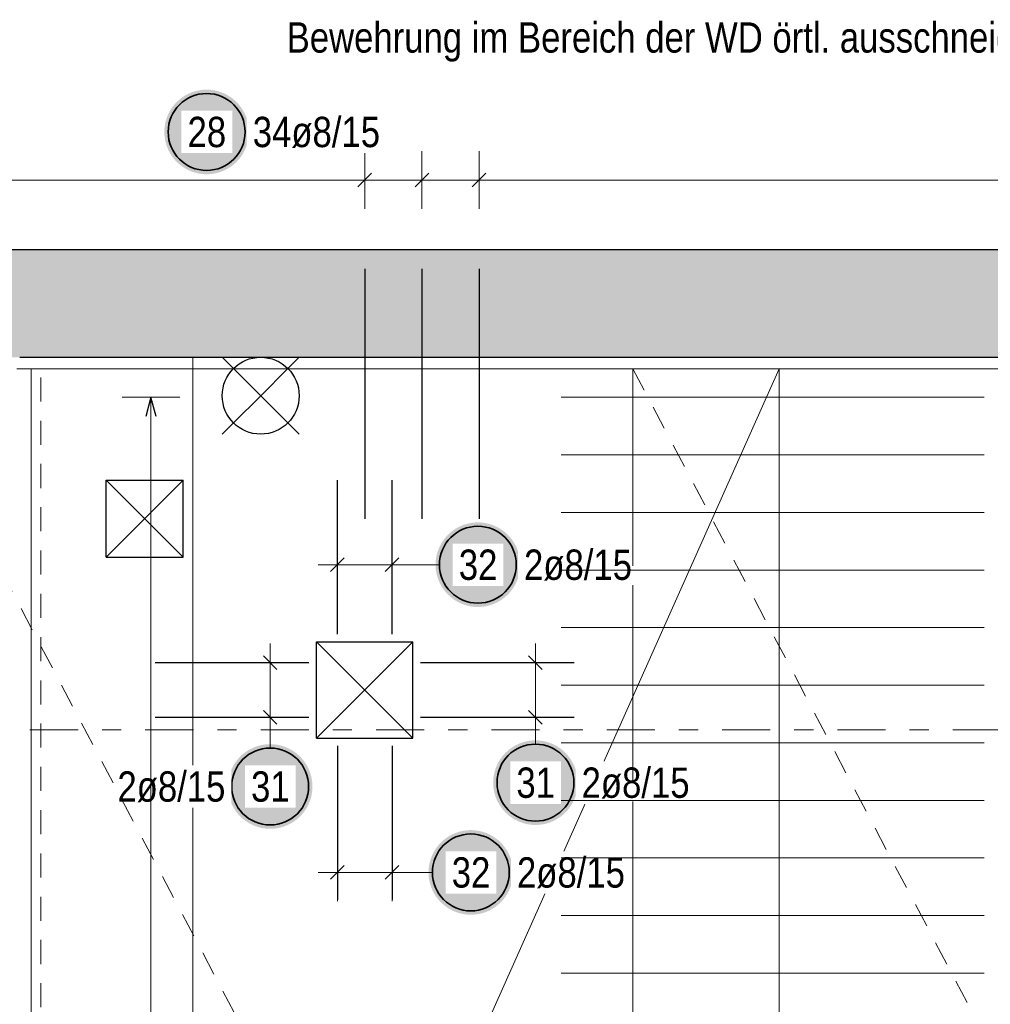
# Model space of a CAD drawing. Header units: millimetres. Extents: x 0 to 89.5, y 0 to 42.
# Tile 30 of 39: x 59.3 to 64.4, y 15 to 20.1. Entities that reach past the tile are written whole.
import ezdxf

# ---------------------------------------------------------------- set-up
doc = ezdxf.new("R2010")
doc.units = ezdxf.units.MM
doc.linetypes.add('DASHDOT', pattern=[1, 0.5, -0.25, 0, -0.25])
doc.linetypes.add('HIDDEN', pattern=[0.375, 0.25, -0.125])
for name, color, linetype, lineweight in [('Achsen', 7, 'Continuous', 20), ('Bewehrung', 7, 'Continuous', 20), ('nplo', 7, 'Continuous', 20), ('Schraffuren', 7, 'Continuous', 20)]:
    doc.layers.add(name, color=color, linetype=linetype, lineweight=lineweight)
doc.styles.add('Arial Narrow', font='ARIALN.TTF')

msp = doc.modelspace()

# ---------------------------------------------------------------- hatches: boundary and pattern name
at = {"layer": 'Bewehrung', "lineweight": 25, "true_color": 0xffffff}
for points in [[(60.535066, 19.547543), (60.534932, 19.555221), (60.53453, 19.56289), (60.533861, 19.570539), (60.532925, 19.578161), (60.531724, 19.585746), (60.530259, 19.593284), (60.528531, 19.600766), (60.526544, 19.608183), (60.524299, 19.615527), (60.521799, 19.622788), (60.519047, 19.629957), (60.516046, 19.637025), (60.512801, 19.643985), (60.509315, 19.650827), (60.505592, 19.657543), (60.501637, 19.664125), (60.497454, 19.670566), (60.49305, 19.676856), (60.488429, 19.682989), (60.483596, 19.688956), (60.478558, 19.694752), (60.473321, 19.700368), (60.467891, 19.705798), (60.462275, 19.711035), (60.456479, 19.716073), (60.450512, 19.720906), (60.444379, 19.725527), (60.438089, 19.729931), (60.431648, 19.734114), (60.425066, 19.738069), (60.41835, 19.741792), (60.411508, 19.745278), (60.404548, 19.748523), (60.39748, 19.751524), (60.390311, 19.754276), (60.38305, 19.756776), (60.375706, 19.759021), (60.368289, 19.761008), (60.360807, 19.762736), (60.353269, 19.764201), (60.345684, 19.765402), (60.338062, 19.766338), (60.330413, 19.767007), (60.322744, 19.767409), (60.315066, 19.767543), (60.307388, 19.767409), (60.29972, 19.767007), (60.29207, 19.766338), (60.284448, 19.765402), (60.276864, 19.764201), (60.269326, 19.762736), (60.261843, 19.761008), (60.254426, 19.759021), (60.247082, 19.756776), (60.239822, 19.754276), (60.232653, 19.751524), (60.225584, 19.748523), (60.218625, 19.745278), (60.211782, 19.741792), (60.205066, 19.738069), (60.198484, 19.734114), (60.192044, 19.729931), (60.185753, 19.725527), (60.179621, 19.720906), (60.173653, 19.716073), (60.167857, 19.711035), (60.162241, 19.705798), (60.156811, 19.700368), (60.151574, 19.694752), (60.146536, 19.688956), (60.141704, 19.682989), (60.137082, 19.676856), (60.132678, 19.670566), (60.128496, 19.664125), (60.124541, 19.657543), (60.120818, 19.650827), (60.117331, 19.643985), (60.114086, 19.637025), (60.111086, 19.629957), (60.108334, 19.622788), (60.105834, 19.615527), (60.103589, 19.608183), (60.101601, 19.600766), (60.099874, 19.593284), (60.098408, 19.585746), (60.097207, 19.578161), (60.096271, 19.570539), (60.095602, 19.56289), (60.0952, 19.555221), (60.095066, 19.547543), (60.0952, 19.539865), (60.095602, 19.532197), (60.096271, 19.524547), (60.097207, 19.516925), (60.098408, 19.509341), (60.099874, 19.501803), (60.101601, 19.49432), (60.103589, 19.486903), (60.105834, 19.479559), (60.108334, 19.472299), (60.111086, 19.46513), (60.114086, 19.458061), (60.117331, 19.451102), (60.120818, 19.444259), (60.124541, 19.437543), (60.128496, 19.430961), (60.132678, 19.424521), (60.137082, 19.41823), (60.141704, 19.412098), (60.146536, 19.40613), (60.151574, 19.400334), (60.156811, 19.394718), (60.162241, 19.389288), (60.167857, 19.384051), (60.173653, 19.379013), (60.179621, 19.374181), (60.185753, 19.369559), (60.192044, 19.365155), (60.198484, 19.360973), (60.205066, 19.357018), (60.211782, 19.353295), (60.218625, 19.349809), (60.225584, 19.346563), (60.232653, 19.343563), (60.239822, 19.340811), (60.247082, 19.338311), (60.254426, 19.336066), (60.261843, 19.334078), (60.269326, 19.332351), (60.276864, 19.330886), (60.284448, 19.329684), (60.29207, 19.328748), (60.29972, 19.328079), (60.307388, 19.327677), (60.315066, 19.327543), (60.322744, 19.327677), (60.330413, 19.328079), (60.338062, 19.328748), (60.345684, 19.329684), (60.353269, 19.330886), (60.360807, 19.332351), (60.368289, 19.334078), (60.375706, 19.336066), (60.38305, 19.338311), (60.390311, 19.340811), (60.39748, 19.343563), (60.404548, 19.346563), (60.411508, 19.349809), (60.41835, 19.353295), (60.425066, 19.357018), (60.431648, 19.360973), (60.438089, 19.365155), (60.444379, 19.369559), (60.450512, 19.374181), (60.456479, 19.379013), (60.462275, 19.384051), (60.467891, 19.389288), (60.473321, 19.394718), (60.478558, 19.400334), (60.483596, 19.40613), (60.488429, 19.412098), (60.49305, 19.41823), (60.497454, 19.424521), (60.501637, 19.430961), (60.505592, 19.437543), (60.509315, 19.444259), (60.512801, 19.451102), (60.516046, 19.458061), (60.519047, 19.46513), (60.521799, 19.472299), (60.524299, 19.479559), (60.526544, 19.486903), (60.528531, 19.49432), (60.530259, 19.501803), (60.531724, 19.509341), (60.532925, 19.516925), (60.533861, 19.524547), (60.53453, 19.532197)], [(61.946008, 17.297543), (61.945874, 17.305221), (61.945472, 17.31289), (61.944803, 17.320539), (61.943867, 17.328161), (61.942666, 17.335746), (61.941201, 17.343284), (61.939473, 17.350766), (61.937486, 17.358183), (61.935241, 17.365527), (61.932741, 17.372788), (61.929989, 17.379957), (61.926988, 17.387025), (61.923743, 17.393985), (61.920257, 17.400827), (61.916534, 17.407543), (61.912579, 17.414125), (61.908397, 17.420566), (61.903992, 17.426856), (61.899371, 17.432989), (61.894538, 17.438956), (61.8895, 17.444752), (61.884263, 17.450368), (61.878833, 17.455798), (61.873217, 17.461035), (61.867422, 17.466073), (61.861454, 17.470906), (61.855321, 17.475527), (61.849031, 17.479931), (61.842591, 17.484114), (61.836008, 17.488069), (61.829292, 17.491792), (61.82245, 17.495278), (61.81549, 17.498523), (61.808422, 17.501524), (61.801253, 17.504276), (61.793992, 17.506776), (61.786648, 17.509021), (61.779231, 17.511008), (61.771749, 17.512736), (61.764211, 17.514201), (61.756626, 17.515402), (61.749005, 17.516338), (61.741355, 17.517007), (61.733686, 17.517409), (61.726008, 17.517543), (61.71833, 17.517409), (61.710662, 17.517007), (61.703012, 17.516338), (61.69539, 17.515402), (61.687806, 17.514201), (61.680268, 17.512736), (61.672785, 17.511008), (61.665368, 17.509021), (61.658025, 17.506776), (61.650764, 17.504276), (61.643595, 17.501524), (61.636526, 17.498523), (61.629567, 17.495278), (61.622725, 17.491792), (61.616008, 17.488069), (61.609426, 17.484114), (61.602986, 17.479931), (61.596696, 17.475527), (61.590563, 17.470906), (61.584595, 17.466073), (61.5788, 17.461035), (61.573183, 17.455798), (61.567754, 17.450368), (61.562516, 17.444752), (61.557478, 17.438956), (61.552646, 17.432989), (61.548025, 17.426856), (61.54362, 17.420566), (61.539438, 17.414125), (61.535483, 17.407543), (61.53176, 17.400827), (61.528274, 17.393985), (61.525028, 17.387025), (61.522028, 17.379957), (61.519276, 17.372788), (61.516776, 17.365527), (61.514531, 17.358183), (61.512543, 17.350766), (61.510816, 17.343284), (61.509351, 17.335746), (61.508149, 17.328161), (61.507213, 17.320539), (61.506544, 17.31289), (61.506142, 17.305221), (61.506008, 17.297543), (61.506142, 17.289865), (61.506544, 17.282197), (61.507213, 17.274547), (61.508149, 17.266925), (61.509351, 17.259341), (61.510816, 17.251803), (61.512543, 17.24432), (61.514531, 17.236903), (61.516776, 17.229559), (61.519276, 17.222299), (61.522028, 17.21513), (61.525028, 17.208061), (61.528274, 17.201102), (61.53176, 17.194259), (61.535483, 17.187543), (61.539438, 17.180961), (61.54362, 17.174521), (61.548025, 17.16823), (61.552646, 17.162098), (61.557478, 17.15613), (61.562516, 17.150334), (61.567754, 17.144718), (61.573183, 17.139288), (61.5788, 17.134051), (61.584595, 17.129013), (61.590563, 17.124181), (61.596696, 17.119559), (61.602986, 17.115155), (61.609426, 17.110973), (61.616008, 17.107018), (61.622725, 17.103295), (61.629567, 17.099809), (61.636526, 17.096563), (61.643595, 17.093563), (61.650764, 17.090811), (61.658025, 17.088311), (61.665368, 17.086066), (61.672785, 17.084078), (61.680268, 17.082351), (61.687806, 17.080886), (61.69539, 17.079684), (61.703012, 17.078748), (61.710662, 17.078079), (61.71833, 17.077677), (61.726008, 17.077543), (61.733686, 17.077677), (61.741355, 17.078079), (61.749005, 17.078748), (61.756626, 17.079684), (61.764211, 17.080886), (61.771749, 17.082351), (61.779231, 17.084078), (61.786648, 17.086066), (61.793992, 17.088311), (61.801253, 17.090811), (61.808422, 17.093563), (61.81549, 17.096563), (61.82245, 17.099809), (61.829292, 17.103295), (61.836008, 17.107018), (61.842591, 17.110973), (61.849031, 17.115155), (61.855321, 17.119559), (61.861454, 17.124181), (61.867422, 17.129013), (61.873217, 17.134051), (61.878833, 17.139288), (61.884263, 17.144718), (61.8895, 17.150334), (61.894538, 17.15613), (61.899371, 17.162098), (61.903992, 17.16823), (61.908397, 17.174521), (61.912579, 17.180961), (61.916534, 17.187543), (61.920257, 17.194259), (61.923743, 17.201102), (61.926988, 17.208061), (61.929989, 17.21513), (61.932741, 17.222299), (61.935241, 17.229559), (61.937486, 17.236903), (61.939473, 17.24432), (61.941201, 17.251803), (61.942666, 17.259341), (61.943867, 17.266925), (61.944803, 17.274547), (61.945472, 17.282197)], [(62.245507, 16.164304), (62.245373, 16.171981), (62.244971, 16.17965), (62.244302, 16.1873), (62.243366, 16.194922), (62.242165, 16.202506), (62.2407, 16.210044), (62.238972, 16.217526), (62.236985, 16.224944), (62.23474, 16.232287), (62.23224, 16.239548), (62.229488, 16.246717), (62.226487, 16.253786), (62.223242, 16.260745), (62.219756, 16.267587), (62.216033, 16.274304), (62.212078, 16.280886), (62.207895, 16.287326), (62.203491, 16.293616), (62.19887, 16.299749), (62.194037, 16.305717), (62.188999, 16.311512), (62.183762, 16.317128), (62.178332, 16.322558), (62.172716, 16.327795), (62.16692, 16.332833), (62.160953, 16.337666), (62.15482, 16.342287), (62.14853, 16.346692), (62.142089, 16.350874), (62.135507, 16.354829), (62.128791, 16.358552), (62.121949, 16.362038), (62.114989, 16.365284), (62.107921, 16.368284), (62.100752, 16.371036), (62.093491, 16.373536), (62.086147, 16.375781), (62.07873, 16.377769), (62.071248, 16.379496), (62.06371, 16.380961), (62.056125, 16.382162), (62.048503, 16.383098), (62.040854, 16.383768), (62.033185, 16.384169), (62.025507, 16.384304), (62.017829, 16.384169), (62.010161, 16.383768), (62.002511, 16.383098), (61.994889, 16.382162), (61.987305, 16.380961), (61.979767, 16.379496), (61.972284, 16.377769), (61.964867, 16.375781), (61.957523, 16.373536), (61.950263, 16.371036), (61.943094, 16.368284), (61.936025, 16.365284), (61.929066, 16.362038), (61.922223, 16.358552), (61.915507, 16.354829), (61.908925, 16.350874), (61.902485, 16.346692), (61.896194, 16.342287), (61.890062, 16.337666), (61.884094, 16.332833), (61.878298, 16.327795), (61.872682, 16.322558), (61.867252, 16.317128), (61.862015, 16.311512), (61.856977, 16.305717), (61.852145, 16.299749), (61.847523, 16.293616), (61.843119, 16.287326), (61.838937, 16.280886), (61.834982, 16.274304), (61.831259, 16.267587), (61.827773, 16.260745), (61.824527, 16.253786), (61.821527, 16.246717), (61.818775, 16.239548), (61.816275, 16.232287), (61.81403, 16.224944), (61.812042, 16.217526), (61.810315, 16.210044), (61.80885, 16.202506), (61.807648, 16.194922), (61.806712, 16.1873), (61.806043, 16.17965), (61.805641, 16.171981), (61.805507, 16.164304), (61.805641, 16.156626), (61.806043, 16.148957), (61.806712, 16.141307), (61.807648, 16.133685), (61.80885, 16.126101), (61.810315, 16.118563), (61.812042, 16.111081), (61.81403, 16.103663), (61.816275, 16.09632), (61.818775, 16.089059), (61.821527, 16.08189), (61.824527, 16.074821), (61.827773, 16.067862), (61.831259, 16.06102), (61.834982, 16.054304), (61.838937, 16.047721), (61.843119, 16.041281), (61.847523, 16.034991), (61.852145, 16.028858), (61.856977, 16.02289), (61.862015, 16.017095), (61.867252, 16.011479), (61.872682, 16.006049), (61.878298, 16.000812), (61.884094, 15.995774), (61.890062, 15.990941), (61.896194, 15.98632), (61.902485, 15.981915), (61.908925, 15.977733), (61.915507, 15.973778), (61.922223, 15.970055), (61.929066, 15.966569), (61.936025, 15.963324), (61.943094, 15.960323), (61.950263, 15.957571), (61.957523, 15.955071), (61.964867, 15.952826), (61.972284, 15.950838), (61.979767, 15.949111), (61.987305, 15.947646), (61.994889, 15.946445), (62.002511, 15.945509), (62.010161, 15.944839), (62.017829, 15.944438), (62.025507, 15.944304), (62.033185, 15.944438), (62.040854, 15.944839), (62.048503, 15.945509), (62.056125, 15.946445), (62.06371, 15.947646), (62.071248, 15.949111), (62.07873, 15.950838), (62.086147, 15.952826), (62.093491, 15.955071), (62.100752, 15.957571), (62.107921, 15.960323), (62.114989, 15.963324), (62.121949, 15.966569), (62.128791, 15.970055), (62.135507, 15.973778), (62.142089, 15.977733), (62.14853, 15.981915), (62.15482, 15.98632), (62.160953, 15.990941), (62.16692, 15.995774), (62.172716, 16.000812), (62.178332, 16.006049), (62.183762, 16.011479), (62.188999, 16.017095), (62.194037, 16.02289), (62.19887, 16.028858), (62.203491, 16.034991), (62.207895, 16.041281), (62.212078, 16.047721), (62.216033, 16.054304), (62.219756, 16.06102), (62.223242, 16.067862), (62.226487, 16.074821), (62.229488, 16.08189), (62.23224, 16.089059), (62.23474, 16.09632), (62.236985, 16.103663), (62.238972, 16.111081), (62.2407, 16.118563), (62.242165, 16.126101), (62.243366, 16.133685), (62.244302, 16.141307), (62.244971, 16.148957)], [(60.865507, 16.144368), (60.865373, 16.152046), (60.864971, 16.159714), (60.864302, 16.167364), (60.863366, 16.174986), (60.862165, 16.182571), (60.8607, 16.190109), (60.858972, 16.197591), (60.856985, 16.205008), (60.85474, 16.212352), (60.85224, 16.219612), (60.849488, 16.226782), (60.846487, 16.23385), (60.843242, 16.24081), (60.839756, 16.247652), (60.836033, 16.254368), (60.832078, 16.26095), (60.827895, 16.26739), (60.823491, 16.273681), (60.81887, 16.279814), (60.814037, 16.285781), (60.808999, 16.291577), (60.803762, 16.297193), (60.798332, 16.302623), (60.792716, 16.30786), (60.78692, 16.312898), (60.780953, 16.31773), (60.77482, 16.322352), (60.76853, 16.326756), (60.762089, 16.330939), (60.755507, 16.334894), (60.748791, 16.338617), (60.741949, 16.342103), (60.734989, 16.345348), (60.727921, 16.348349), (60.720752, 16.3511), (60.713491, 16.3536), (60.706147, 16.355846), (60.69873, 16.357833), (60.691248, 16.359561), (60.68371, 16.361026), (60.676125, 16.362227), (60.668503, 16.363163), (60.660854, 16.363832), (60.653185, 16.364234), (60.645507, 16.364368), (60.637829, 16.364234), (60.630161, 16.363832), (60.622511, 16.363163), (60.614889, 16.362227), (60.607305, 16.361026), (60.599767, 16.359561), (60.592284, 16.357833), (60.584867, 16.355846), (60.577523, 16.3536), (60.570263, 16.3511), (60.563094, 16.348349), (60.556025, 16.345348), (60.549066, 16.342103), (60.542223, 16.338617), (60.535507, 16.334894), (60.528925, 16.330939), (60.522485, 16.326756), (60.516194, 16.322352), (60.510062, 16.31773), (60.504094, 16.312898), (60.498298, 16.30786), (60.492682, 16.302623), (60.487252, 16.297193), (60.482015, 16.291577), (60.476977, 16.285781), (60.472145, 16.279814), (60.467523, 16.273681), (60.463119, 16.26739), (60.458937, 16.26095), (60.454982, 16.254368), (60.451259, 16.247652), (60.447773, 16.24081), (60.444527, 16.23385), (60.441527, 16.226782), (60.438775, 16.219612), (60.436275, 16.212352), (60.43403, 16.205008), (60.432042, 16.197591), (60.430315, 16.190109), (60.42885, 16.182571), (60.427648, 16.174986), (60.426712, 16.167364), (60.426043, 16.159714), (60.425641, 16.152046), (60.425507, 16.144368), (60.425641, 16.13669), (60.426043, 16.129022), (60.426712, 16.121372), (60.427648, 16.11375), (60.42885, 16.106165), (60.430315, 16.098627), (60.432042, 16.091145), (60.43403, 16.083728), (60.436275, 16.076384), (60.438775, 16.069124), (60.441527, 16.061955), (60.444527, 16.054886), (60.447773, 16.047926), (60.451259, 16.041084), (60.454982, 16.034368), (60.458937, 16.027786), (60.463119, 16.021346), (60.467523, 16.015055), (60.472145, 16.008923), (60.476977, 16.002955), (60.482015, 15.997159), (60.487252, 15.991543), (60.492682, 15.986113), (60.498298, 15.980876), (60.504094, 15.975838), (60.510062, 15.971006), (60.516194, 15.966384), (60.522485, 15.96198), (60.528925, 15.957797), (60.535507, 15.953842), (60.542223, 15.95012), (60.549066, 15.946633), (60.556025, 15.943388), (60.563094, 15.940388), (60.570263, 15.937636), (60.577523, 15.935136), (60.584867, 15.93289), (60.592284, 15.930903), (60.599767, 15.929176), (60.607305, 15.92771), (60.614889, 15.926509), (60.622511, 15.925573), (60.630161, 15.924904), (60.637829, 15.924502), (60.645507, 15.924368), (60.653185, 15.924502), (60.660854, 15.924904), (60.668503, 15.925573), (60.676125, 15.926509), (60.68371, 15.92771), (60.691248, 15.929176), (60.69873, 15.930903), (60.706147, 15.93289), (60.713491, 15.935136), (60.720752, 15.937636), (60.727921, 15.940388), (60.734989, 15.943388), (60.741949, 15.946633), (60.748791, 15.95012), (60.755507, 15.953842), (60.762089, 15.957797), (60.76853, 15.96198), (60.77482, 15.966384), (60.780953, 15.971006), (60.78692, 15.975838), (60.792716, 15.980876), (60.798332, 15.986113), (60.803762, 15.991543), (60.808999, 15.997159), (60.814037, 16.002955), (60.81887, 16.008923), (60.823491, 16.015055), (60.827895, 16.021346), (60.832078, 16.027786), (60.836033, 16.034368), (60.839756, 16.041084), (60.843242, 16.047926), (60.846487, 16.054886), (60.849488, 16.061955), (60.85224, 16.069124), (60.85474, 16.076384), (60.856985, 16.083728), (60.858972, 16.091145), (60.8607, 16.098627), (60.862165, 16.106165), (60.863366, 16.11375), (60.864302, 16.121372), (60.864971, 16.129022)], [(61.909367, 15.697543), (61.909233, 15.705221), (61.908831, 15.71289), (61.908162, 15.720539), (61.907226, 15.728161), (61.906025, 15.735746), (61.90456, 15.743284), (61.902832, 15.750766), (61.900845, 15.758183), (61.8986, 15.765527), (61.8961, 15.772788), (61.893348, 15.779957), (61.890347, 15.787025), (61.887102, 15.793985), (61.883616, 15.800827), (61.879893, 15.807543), (61.875938, 15.814125), (61.871755, 15.820566), (61.867351, 15.826856), (61.86273, 15.832989), (61.857897, 15.838956), (61.852859, 15.844752), (61.847622, 15.850368), (61.842192, 15.855798), (61.836576, 15.861035), (61.83078, 15.866073), (61.824813, 15.870906), (61.81868, 15.875527), (61.81239, 15.879931), (61.805949, 15.884114), (61.799367, 15.888069), (61.792651, 15.891792), (61.785809, 15.895278), (61.778849, 15.898523), (61.771781, 15.901524), (61.764612, 15.904276), (61.757351, 15.906776), (61.750007, 15.909021), (61.74259, 15.911008), (61.735108, 15.912736), (61.72757, 15.914201), (61.719985, 15.915402), (61.712363, 15.916338), (61.704714, 15.917007), (61.697045, 15.917409), (61.689367, 15.917543), (61.681689, 15.917409), (61.674021, 15.917007), (61.666371, 15.916338), (61.658749, 15.915402), (61.651165, 15.914201), (61.643627, 15.912736), (61.636144, 15.911008), (61.628727, 15.909021), (61.621383, 15.906776), (61.614123, 15.904276), (61.606954, 15.901524), (61.599885, 15.898523), (61.592926, 15.895278), (61.586083, 15.891792), (61.579367, 15.888069), (61.572785, 15.884114), (61.566345, 15.879931), (61.560054, 15.875527), (61.553922, 15.870906), (61.547954, 15.866073), (61.542158, 15.861035), (61.536542, 15.855798), (61.531112, 15.850368), (61.525875, 15.844752), (61.520837, 15.838956), (61.516005, 15.832989), (61.511383, 15.826856), (61.506979, 15.820566), (61.502797, 15.814125), (61.498842, 15.807543), (61.495119, 15.800827), (61.491633, 15.793985), (61.488387, 15.787025), (61.485387, 15.779957), (61.482635, 15.772788), (61.480135, 15.765527), (61.47789, 15.758183), (61.475902, 15.750766), (61.474175, 15.743284), (61.47271, 15.735746), (61.471508, 15.728161), (61.470572, 15.720539), (61.469903, 15.71289), (61.469501, 15.705221), (61.469367, 15.697543), (61.469501, 15.689865), (61.469903, 15.682197), (61.470572, 15.674547), (61.471508, 15.666925), (61.47271, 15.659341), (61.474175, 15.651803), (61.475902, 15.64432), (61.47789, 15.636903), (61.480135, 15.629559), (61.482635, 15.622299), (61.485387, 15.61513), (61.488387, 15.608061), (61.491633, 15.601102), (61.495119, 15.594259), (61.498842, 15.587543), (61.502797, 15.580961), (61.506979, 15.574521), (61.511383, 15.56823), (61.516005, 15.562098), (61.520837, 15.55613), (61.525875, 15.550334), (61.531112, 15.544718), (61.536542, 15.539288), (61.542158, 15.534051), (61.547954, 15.529013), (61.553922, 15.524181), (61.560054, 15.519559), (61.566345, 15.515155), (61.572785, 15.510973), (61.579367, 15.507018), (61.586083, 15.503295), (61.592926, 15.499809), (61.599885, 15.496563), (61.606954, 15.493563), (61.614123, 15.490811), (61.621383, 15.488311), (61.628727, 15.486066), (61.636144, 15.484078), (61.643627, 15.482351), (61.651165, 15.480886), (61.658749, 15.479684), (61.666371, 15.478748), (61.674021, 15.478079), (61.681689, 15.477677), (61.689367, 15.477543), (61.697045, 15.477677), (61.704714, 15.478079), (61.712363, 15.478748), (61.719985, 15.479684), (61.72757, 15.480886), (61.735108, 15.482351), (61.74259, 15.484078), (61.750007, 15.486066), (61.757351, 15.488311), (61.764612, 15.490811), (61.771781, 15.493563), (61.778849, 15.496563), (61.785809, 15.499809), (61.792651, 15.503295), (61.799367, 15.507018), (61.805949, 15.510973), (61.81239, 15.515155), (61.81868, 15.519559), (61.824813, 15.524181), (61.83078, 15.529013), (61.836576, 15.534051), (61.842192, 15.539288), (61.847622, 15.544718), (61.852859, 15.550334), (61.857897, 15.55613), (61.86273, 15.562098), (61.867351, 15.56823), (61.871755, 15.574521), (61.875938, 15.580961), (61.879893, 15.587543), (61.883616, 15.594259), (61.887102, 15.601102), (61.890347, 15.608061), (61.893348, 15.61513), (61.8961, 15.622299), (61.8986, 15.629559), (61.900845, 15.636903), (61.902832, 15.64432), (61.90456, 15.651803), (61.906025, 15.659341), (61.907226, 15.666925), (61.908162, 15.674547), (61.908831, 15.682197)]]:
    msp.add_hatch(color=7, dxfattribs=at).paths.add_polyline_path(points)
at = {"layer": 'Schraffuren', "lineweight": 13, "true_color": 0xd7ffd7}
msp.add_hatch(color=254, dxfattribs=at).paths.add_polyline_path([(53.538052, 18.376258), (69.11721, 18.376258), (69.11721, 18.936258), (53.538052, 18.936258)])

# ---------------------------------------------------------------- linework, layer by layer
at = {"color": 3, "linetype": 'Continuous', "lineweight": 25}
for p, q in [((54.641081, 18.936258), (67.192734, 18.936258)), ((59.342618, 18.376258), (67.192533, 18.376258))]:
    msp.add_line(p, q, dxfattribs=at)
at = {"color": 7, "linetype": 'HIDDEN', "lineweight": 18, "ltscale": 0.5}
for p, q in [((59.452528, 18.316254), (57.20532, 18.316254)), ((63.292531, 18.316254), (58.692532, 18.316254)), ((59.452528, 9.596262), (59.452528, 18.316254)), ((67.132533, 18.316254), (62.532534, 18.316254)), ((63.292531, 9.596257), (63.292531, 18.316254)), ((63.292531, 18.316254), (63.292531, 18.316254))]:
    msp.add_line(p, q, dxfattribs=at)
at = {"color": 9, "linetype": 'DASHDOT', "lineweight": 0, "ltscale": 0.5}
msp.add_line((68.64618, 16.438922), (52.377452, 16.438922), dxfattribs=at)
at = {"layer": 'Achsen', "color": 3, "linetype": 'HIDDEN', "lineweight": 25, "ltscale": 0.5}
for p, q in [((60.454857, 18.317667), (60.396279, 18.376246)), ((60.7377, 18.317667), (60.796279, 18.376246)), ((60.396279, 17.976246), (60.454857, 18.034824)), ((60.796279, 17.976246), (60.7377, 18.034824))]:
    msp.add_line(p, q, dxfattribs=at)
at = {"layer": 'Achsen', "color": 3, "linetype": 'Continuous', "lineweight": 25}
for p, q in [((60.7377, 18.034824), (60.454857, 18.317667)), ((60.596279, 18.176246), (60.7377, 18.317667)), ((60.454857, 18.034824), (60.596279, 18.176246)), ((59.792525, 17.736246), (60.192525, 17.736246)), ((59.792525, 17.336246), (59.792525, 17.736246)), ((60.192525, 17.336246), (59.792525, 17.736246)), ((59.992525, 17.536246), (60.192525, 17.736246)), ((60.192525, 17.336246), (60.192525, 17.736246)), ((59.792525, 17.336246), (59.992525, 17.536246)), ((59.792525, 17.336246), (60.192525, 17.336246)), ((60.887428, 16.896246), (61.387428, 16.896246)), ((60.887428, 16.396246), (60.887428, 16.896246)), ((61.387428, 16.396246), (60.887428, 16.896246)), ((61.137428, 16.646246), (61.387428, 16.896246)), ((61.387428, 16.396246), (61.387428, 16.896246)), ((60.887428, 16.396246), (61.137428, 16.646246)), ((60.887428, 16.396246), (61.387428, 16.396246))]:
    msp.add_line(p, q, dxfattribs=at)
msp.add_circle((60.596279, 18.176246), 0.2, dxfattribs=at)
at = {"layer": 'Bewehrung', "color": 5, "linetype": 'Continuous', "lineweight": 18, "ltscale": 0.5}
for p, q in [((61.137641, 19.147543), (61.137641, 19.447543)), ((61.434995, 19.147543), (61.434995, 19.447543)), ((61.73235, 19.147543), (61.73235, 19.447543)), ((67.084734, 19.297543), (57.27203, 19.297543)), ((60.175625, 18.168246), (59.875625, 18.168248)), ((60.995428, 17.447543), (60.995428, 17.147543)), ((61.279428, 17.447543), (61.279428, 17.147543)), ((60.895428, 17.297543), (61.379428, 17.297543)), ((61.526008, 17.297543), (61.379428, 17.297543)), ((60.645507, 16.888246), (60.645507, 16.404246)), ((62.025507, 16.888246), (62.025507, 16.404246)), ((60.795507, 16.788246), (60.495507, 16.788246)), ((62.175507, 16.788246), (61.875507, 16.788246)), ((60.795507, 16.504246), (60.495507, 16.504246)), ((62.175507, 16.504246), (61.875507, 16.504246)), ((60.645507, 16.344368), (60.645507, 16.404246)), ((62.025507, 16.364304), (62.025507, 16.404246)), ((60.995428, 15.847543), (60.995428, 15.547543)), ((61.279428, 15.847543), (61.279428, 15.547543)), ((60.895428, 15.697543), (61.379428, 15.697543)), ((61.489367, 15.697543), (61.379428, 15.697543))]:
    msp.add_line(p, q, dxfattribs=at)
at = {"layer": 'Bewehrung', "color": 3, "linetype": 'Continuous', "lineweight": 25, "ltscale": 0.5}
for p, q in [((61.102285, 19.262188), (61.172996, 19.332899)), ((61.39964, 19.262188), (61.470351, 19.332899)), ((61.696995, 19.262188), (61.767705, 19.332899)), ((61.137641, 18.836258), (61.137641, 17.536258)), ((61.434995, 18.836258), (61.434995, 17.536258)), ((61.73235, 18.836258), (61.73235, 17.536258)), ((60.025625, 18.168247), (59.99883, 18.068247)), ((60.05242, 18.068247), (60.025625, 18.168247)), ((60.995428, 16.936246), (60.995428, 17.736246)), ((61.279428, 16.936246), (61.279428, 17.736246)), ((61.030783, 17.332899), (60.960072, 17.262188)), ((61.314783, 17.332899), (61.244072, 17.262188)), ((60.680863, 16.75289), (60.610152, 16.823601)), ((62.060863, 16.75289), (61.990152, 16.823601)), ((60.047428, 16.788246), (60.847428, 16.788246)), ((61.427428, 16.788246), (62.227428, 16.788246)), ((60.680863, 16.468891), (60.610152, 16.539601)), ((62.060863, 16.468891), (61.990152, 16.539601)), ((60.047428, 16.504246), (60.847428, 16.504246)), ((61.427428, 16.504246), (62.227428, 16.504246)), ((60.995428, 16.356246), (60.995428, 15.556246)), ((61.279428, 16.356246), (61.279428, 15.556246)), ((61.030783, 15.732899), (60.960072, 15.662188)), ((61.314783, 15.732899), (61.244072, 15.662188))]:
    msp.add_line(p, q, dxfattribs=at)
at = {"layer": 'Bewehrung', "color": 9, "linetype": 'Continuous', "lineweight": 0}
msp.add_line((60.242618, 9.576246), (60.242618, 18.376246), dxfattribs=at)
at = {"layer": 'Bewehrung', "color": 7, "linetype": 'Continuous', "lineweight": 18, "ltscale": 0.5}
for p, q in [((61.935866, 18.316248), (59.402619, 18.316244)), ((59.402619, 9.596258), (63.292532, 18.316248)), ((59.402619, 18.316244), (59.402619, 9.596258)), ((59.402619, 18.316244), (59.402619, 18.316244)), ((63.292532, 18.316248), (61.935866, 18.316248)), ((67.132532, 18.316255), (62.532533, 18.316255)), ((62.532533, 18.316255), (62.532533, 9.596258)), ((63.292532, 9.596258), (63.292532, 18.316248))]:
    msp.add_line(p, q, dxfattribs=at)
at = {"layer": 'Bewehrung', "color": 2, "linetype": 'Continuous', "lineweight": 35, "ltscale": 0.5}
for centre in [(60.315066, 19.547543), (61.726008, 17.297543), (60.645507, 16.144368), (62.025507, 16.164304), (61.689367, 15.697543)]:
    msp.add_circle(centre, 0.2, dxfattribs=at)
at = {"layer": 'nplo', "color": 9, "linetype": 'Continuous', "lineweight": 0, "ltscale": 0.5}
for p, q in [((62.159935, 18.168273), (64.359935, 18.168258)), ((62.159935, 17.868844), (64.359935, 17.868829)), ((62.159935, 17.569416), (64.359935, 17.569401)), ((62.159935, 16.970559), (64.359935, 16.970544)), ((62.159935, 16.671131), (64.359935, 16.671116)), ((62.159935, 16.371702), (64.359935, 16.371688)), ((62.159935, 15.473417), (64.359935, 15.473402)), ((62.159935, 15.173989), (64.359935, 15.173974))]:
    msp.add_line(p, q, dxfattribs=at)

# ---------------------------------------------------------------- texts
at = {"color": 2, "lineweight": 35, "style": 'Arial Narrow'}
msp.add_text('Bewehrung im Bereich der WD örtl. ausschneiden', height=0.1575, dxfattribs=at).set_placement((60.731386, 19.960217))

# ---------------------------------------------------------------- next in the draw order: texts
at = {"layer": 'Bewehrung', "color": 2, "lineweight": 35, "char_height": 0.1575, "attachment_point": 1, "line_spacing_factor": 0.9, "style": 'Arial Narrow', "bg_fill": 3, "box_fill_scale": 1.2, "bg_fill_color": 256, "bg_fill_true_color": 13158600, "bg_fill_transparency": 0}
for s, insert in [('28', (60.215841, 19.626293)), ('34ø8/15', (60.555066, 19.626293)), ('32', (61.626783, 17.376293)), ('2ø8/15', (61.966008, 17.376293)), ('31', (61.926282, 16.243054)), ('2ø8/15', (62.265507, 16.243054)), ('31', (60.546282, 16.223118)), ('32', (61.590142, 15.776293)), ('2ø8/15', (61.929367, 15.776293))]:
    msp.add_mtext(s, dxfattribs=dict(at, insert=insert))

# ---------------------------------------------------------------- next in the draw order: linework, layer by layer
at = {"color": 7, "linetype": 'HIDDEN', "lineweight": 18, "ltscale": 0.5}
for q in [(62.532534, 9.596259), (67.132533, 9.596259)]:
    msp.add_line((62.532534, 18.316254), q, dxfattribs=at)
at = {"layer": 'nplo', "color": 9, "linetype": 'Continuous', "lineweight": 0, "ltscale": 0.5}
for p, q in [((62.159935, 17.269987), (64.359935, 17.269973)), ((62.159935, 16.072274), (64.359935, 16.072259)), ((62.159935, 15.772846), (64.359935, 15.772831))]:
    msp.add_line(p, q, dxfattribs=at)

# ---------------------------------------------------------------- next in the draw order: texts
at = {"layer": 'Bewehrung', "color": 2, "lineweight": 35, "insert": (59.851107, 16.223118), "char_height": 0.1575, "attachment_point": 1, "line_spacing_factor": 0.9, "style": 'Arial Narrow', "bg_fill": 3, "box_fill_scale": 1.2, "bg_fill_color": 256, "bg_fill_true_color": 13158600, "bg_fill_transparency": 0}
msp.add_mtext('2ø8/15', dxfattribs=at)

# ---------------------------------------------------------------- next in the draw order: linework, layer by layer
at = {"color": 7, "linetype": 'HIDDEN', "lineweight": 18, "ltscale": 0.5}
msp.add_line((63.292531, 9.596257), (58.692532, 18.316254), dxfattribs=at)
at = {"layer": 'Bewehrung', "color": 5, "linetype": 'Continuous', "lineweight": 18, "ltscale": 0.5}
msp.add_line((60.025625, 18.168247), (60.025569, 9.784253), dxfattribs=at)

doc.saveas('drawing.dxf')
